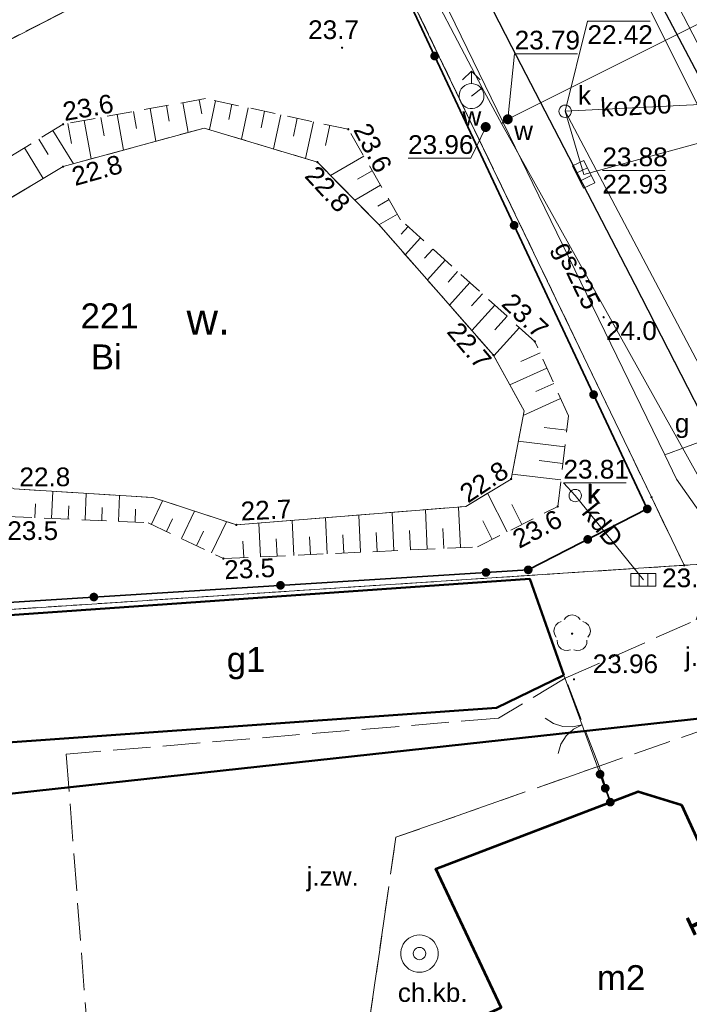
# Model space of a CAD drawing. Extents: x 5491061 to 5491264, y 5912943 to 5913060.
# Tile 4 of 7: x 5491210 to 5491236, y 5912967 to 5913007. Entities that reach past the tile are written whole.
import ezdxf
from ezdxf.enums import TextEntityAlignment as Align

# ---------------------------------------------------------------- set-up
doc = ezdxf.new("R2010")
doc.units = 0
for name, pattern in [('DGN Style 3', [2.568211, 1.834436, -0.733774]), ('PRZER1-1', [1, 0.5, -0.5]), ('PRZER2-1', [1.5, 1, -0.5]), ('PRZER3-1', [2, 1.5, -0.5])]:
    doc.linetypes.add(name, pattern=pattern)
doc.layers.get('0').update_dxf_attribs({"linetype": 'CONTINUOUS'})
for name, color, linetype, lineweight in [('GEPADR_O', 7, 'CONTINUOUS', 18), ('GEPPGD', 7, 'CONTINUOUS', 18), ('GESBZO', 7, 'CONTINUOUS', 50), ('GESBZO_O', 7, 'CONTINUOUS', 50), ('GESDZI', 7, 'CONTINUOUS', 18), ('GESDZI_O', 7, 'CONTINUOUS', 18), ('GESKKL', 82, 'CONTINUOUS', 18), ('GESUZY', 96, 'CONTINUOUS', 18), ('GESUZY_O', 96, 'CONTINUOUS', 18), ('GSLKBR', 7, 'CONTINUOUS', 18), ('GSLKOG', 7, 'CONTINUOUS', 35), ('GSLKRW', 7, 'CONTINUOUS', 25), ('GSPRDL', 96, 'CONTINUOUS', 18), ('GSPWPN', 7, 'CONTINUOUS', 13), ('GSPWPN_O', 7, 'CONTINUOUS', 13), ('GSPWPS', 7, 'CONTINUOUS', 13), ('GSPWPS_O', 7, 'CONTINUOUS', 13), ('GSSKOA', 7, 'CONTINUOUS', 18), ('GSSKOA_O', 7, 'CONTINUOUS', 18), ('GSSKOD', 7, 'CONTINUOUS', 18), ('GSSKOD_O', 7, 'CONTINUOUS', 18), ('GSSWWS', 141, 'CONTINUOUS', 18), ('GSSWWS_O', 141, 'CONTINUOUS', 18), ('GSSZSN', 7, 'CONTINUOUS', 18), ('GULEPR', 1, 'CONTINUOUS', 18), ('GULGPR', 52, 'CONTINUOUS', 18), ('GULGPR_O', 52, 'CONTINUOUS', 18), ('GULKPR', 36, 'CONTINUOUS', 18), ('GULKPR_O', 36, 'CONTINUOUS', 18), ('GULWPR', 5, 'CONTINUOUS', 18), ('GUPGZA_O', 52, 'CONTINUOUS', 18), ('GUPIWZ', 7, 'CONTINUOUS', 18), ('GUPIWZ_O', 7, 'CONTINUOUS', 18), ('GUPKKS', 36, 'CONTINUOUS', 18), ('GUPKSD', 36, 'CONTINUOUS', 18), ('GUPKSD_O', 36, 'CONTINUOUS', 18), ('GUPPRZ_O', 7, 'CONTINUOUS', 18), ('GUPWDT', 5, 'CONTINUOUS', 18), ('GUPWST', 5, 'CONTINUOUS', 18), ('GUPWZA', 5, 'CONTINUOUS', 18), ('GUPWZA_O', 5, 'CONTINUOUS', 18), ('Zakres opracowania', 1, 'DGN Style 3', 50)]:
    doc.layers.add(name, color=color, linetype=linetype, lineweight=lineweight)
doc.styles.add('Arial', font='arial.ttf')

# ---------------------------------------------------------------- blocks, each defined once
blk = doc.blocks.new('D_GSPWPS1')
blk.add_hatch(color=0).paths.add_polyline_path([(-0.045, 0), (-0.043467, -0.011647), (-0.038971, -0.0225), (-0.03182, -0.03182), (-0.0225, -0.038971), (-0.011647, -0.043467), (0, -0.045), (0.011647, -0.043467), (0.0225, -0.038971), (0.03182, -0.03182), (0.038971, -0.0225), (0.043467, -0.011647), (0.045, 0), (0.043467, 0.011647), (0.038971, 0.0225), (0.03182, 0.03182), (0.0225, 0.038971), (0.011647, 0.043467), (0, 0.045), (-0.011647, 0.043467), (-0.0225, 0.038971), (-0.03182, 0.03182), (-0.038971, 0.0225), (-0.043467, 0.011647)])
blk = doc.blocks.new('D_GSPWPN1')
blk.add_hatch(color=0).paths.add_polyline_path([(-0.045, 0), (-0.043467, -0.011647), (-0.038971, -0.0225), (-0.03182, -0.03182), (-0.0225, -0.038971), (-0.011647, -0.043467), (0, -0.045), (0.011647, -0.043467), (0.0225, -0.038971), (0.03182, -0.03182), (0.038971, -0.0225), (0.043467, -0.011647), (0.045, 0), (0.043467, 0.011647), (0.038971, 0.0225), (0.03182, 0.03182), (0.0225, 0.038971), (0.011647, 0.043467), (0, 0.045), (-0.011647, 0.043467), (-0.0225, 0.038971), (-0.03182, 0.03182), (-0.038971, 0.0225), (-0.043467, 0.011647)])
blk = doc.blocks.new('D_GSPRDL1')
blk.add_hatch(color=0).paths.add_polyline_path([(0, -0.045), (0.013906, -0.042798), (0.02645, -0.036406), (0.036406, -0.02645), (0.042798, -0.013906), (0.045, 0), (0.042798, 0.013906), (0.036406, 0.02645), (0.02645, 0.036406), (0.013906, 0.042798), (0, 0.045), (-0.013906, 0.042798), (-0.02645, 0.036406), (-0.036406, 0.02645), (-0.042798, 0.013906), (-0.045, 0), (-0.042798, -0.013906), (-0.036406, -0.02645), (-0.02645, -0.036406), (-0.013906, -0.042798)])
at = {"color": 0}
for points in [[(-0.635969, -0.134326), (-0.70458, -0.024001), (-0.731429, 0.103115), (-0.713292, 0.231763), (-0.652348, 0.346501), (-0.55591, 0.433559), (-0.435555, 0.482485)], [(-0.324277, 0.563333), (-0.240553, 0.662679), (-0.127956, 0.727494), (0, 0.75), (0.127956, 0.727494), (0.240553, 0.662679), (0.324277, 0.563333)], [(0.435555, 0.482485), (0.55591, 0.433559), (0.652348, 0.346501), (0.713292, 0.231763), (0.731429, 0.103115), (0.70458, -0.024001), (0.635969, -0.134326)], [(-0.068773, -0.646351), (-0.194901, -0.677512), (-0.324092, -0.663766), (-0.440839, -0.606763), (-0.531129, -0.513345), (-0.584125, -0.394725), (-0.593465, -0.265141)], [(0.593465, -0.265141), (0.584125, -0.394725), (0.531129, -0.513345), (0.440839, -0.606763), (0.324092, -0.663766), (0.194901, -0.677512), (0.068773, -0.646351)]]:
    blk.add_lwpolyline(points, dxfattribs=at)
blk = doc.blocks.new('D_GUPKSD1_1')
at = {"color": 0}
blk.add_lwpolyline([(0, 0.25), (0.064705, 0.241481), (0.125, 0.216506), (0.176777, 0.176777), (0.216506, 0.125), (0.241481, 0.064705), (0.25, 0), (0.241481, -0.064705), (0.216506, -0.125), (0.176777, -0.176777), (0.125, -0.216506), (0.064705, -0.241481), (0, -0.25), (-0.064705, -0.241481), (-0.125, -0.216506), (-0.176777, -0.176777), (-0.216506, -0.125), (-0.241481, -0.064705), (-0.25, 0), (-0.241481, 0.064705), (-0.216506, 0.125), (-0.176777, 0.176777), (-0.125, 0.216506), (-0.064705, 0.241481)], close=True, dxfattribs=at)
blk = doc.blocks.new('D_GUPKKS1')
at = {"color": 0}
blk.add_lwpolyline([(0.5, -0.25), (-0.5, -0.25), (-0.5, 0.25), (0.5, 0.25)], close=True, dxfattribs=at)
for points in [[(-0.175, -0.25), (-0.175, 0.25)], [(0.175, -0.25), (0.175, 0.25)]]:
    blk.add_lwpolyline(points, dxfattribs=at)
blk = doc.blocks.new('D_GUPWST1')
at = {"color": 0}
for points in [[(0, 0.75), (0.111782, 0.741623), (0.221066, 0.71668), (0.325413, 0.675727), (0.42249, 0.619679), (0.51013, 0.549789), (0.586374, 0.467617), (0.649519, 0.375), (0.698155, 0.274006), (0.731196, 0.166891), (0.747903, 0.056048), (0.747903, -0.056048), (0.731196, -0.166891), (0.698155, -0.274006), (0.649519, -0.375), (0.586374, -0.467617), (0.51013, -0.549789), (0.42249, -0.619679), (0.325413, -0.675727), (0.221066, -0.71668), (0.111782, -0.741623), (0, -0.75), (-0.111782, -0.741623), (-0.221066, -0.71668), (-0.325413, -0.675727), (-0.42249, -0.619679), (-0.51013, -0.549789), (-0.586374, -0.467617), (-0.649519, -0.375), (-0.698155, -0.274006), (-0.731196, -0.166891), (-0.747903, -0.056048), (-0.747903, 0.056048), (-0.731196, 0.166891), (-0.698155, 0.274006), (-0.649519, 0.375), (-0.586374, 0.467617), (-0.51013, 0.549789), (-0.42249, 0.619679), (-0.325413, 0.675727), (-0.221066, 0.71668), (-0.111782, 0.741623)], [(0, 0.25), (0.064705, 0.241481), (0.125, 0.216506), (0.176777, 0.176777), (0.216506, 0.125), (0.241481, 0.064705), (0.25, 0), (0.241481, -0.064705), (0.216506, -0.125), (0.176777, -0.176777), (0.125, -0.216506), (0.064705, -0.241481), (0, -0.25), (-0.064705, -0.241481), (-0.125, -0.216506), (-0.176777, -0.176777), (-0.216506, -0.125), (-0.241481, -0.064705), (-0.25, 0), (-0.241481, 0.064705), (-0.216506, 0.125), (-0.176777, 0.176777), (-0.125, 0.216506), (-0.064705, 0.241481)]]:
    blk.add_lwpolyline(points, close=True, dxfattribs=at)
blk = doc.blocks.new('D_GUPWZA1')
blk.add_hatch(color=0).paths.add_polyline_path([(-0.2, 0), (-0.193185, -0.051764), (-0.173205, -0.1), (-0.141421, -0.141421), (-0.1, -0.173205), (-0.051764, -0.193185), (0, -0.2), (0.051764, -0.193185), (0.1, -0.173205), (0.141421, -0.141421), (0.173205, -0.1), (0.193185, -0.051764), (0.2, 0), (0.193185, 0.051764), (0.173205, 0.1), (0.141421, 0.141421), (0.1, 0.173205), (0.051764, 0.193185), (0, 0.2), (-0.051764, 0.193185), (-0.1, 0.173205), (-0.141421, 0.141421), (-0.173205, 0.1), (-0.193185, 0.051764)])
blk = doc.blocks.new('D_GUPWDT1')
at = {"color": 0}
for points in [[(-0.353553, 0.646447), (0, 1), (0.353553, 0.646447)], [(0, 0.5), (0, 1)]]:
    blk.add_lwpolyline(points, dxfattribs=at)
blk.add_lwpolyline([(0, 0.5), (0.086824, 0.492404), (0.17101, 0.469846), (0.25, 0.433013), (0.321394, 0.383022), (0.383022, 0.321394), (0.433013, 0.25), (0.469846, 0.17101), (0.492404, 0.086824), (0.5, 0), (0.492404, -0.086824), (0.469846, -0.17101), (0.433013, -0.25), (0.377875, -0.32743), (0.309079, -0.393027), (0.229113, -0.444418), (0.140866, -0.479746), (0.047528, -0.497736), (-0.047528, -0.497736), (-0.140866, -0.479746), (-0.229113, -0.444418), (-0.309079, -0.393027), (-0.377875, -0.32743), (-0.433013, -0.25), (-0.4725, -0.163534), (-0.494911, -0.071157), (-0.499434, 0.023791), (-0.485906, 0.117879), (-0.454816, 0.207708), (-0.407288, 0.290028), (-0.34504, 0.361867), (-0.27032, 0.420627), (-0.185831, 0.464184), (-0.094626, 0.490964)], close=True, dxfattribs=at)
blk = doc.blocks.new('D_GUPIWZ1_1')
at = {"color": 0}
blk.add_lwpolyline([(0, 0.25), (0.064705, 0.241481), (0.125, 0.216506), (0.176777, 0.176777), (0.216506, 0.125), (0.241481, 0.064705), (0.25, 0), (0.241481, -0.064705), (0.216506, -0.125), (0.176777, -0.176777), (0.125, -0.216506), (0.064705, -0.241481), (0, -0.25), (-0.064705, -0.241481), (-0.125, -0.216506), (-0.176777, -0.176777), (-0.216506, -0.125), (-0.241481, -0.064705), (-0.25, 0), (-0.241481, 0.064705), (-0.216506, 0.125), (-0.176777, 0.176777), (-0.125, 0.216506), (-0.064705, 0.241481)], close=True, dxfattribs=at)
blk = doc.blocks.new('D_GEPPGD1_2')
blk.add_hatch(color=0).paths.add_polyline_path([(0, -0.045), (0.013906, -0.042798), (0.02645, -0.036406), (0.036406, -0.02645), (0.042798, -0.013906), (0.045, 0), (0.042798, 0.013906), (0.036406, 0.02645), (0.02645, 0.036406), (0.013906, 0.042798), (0, 0.045), (-0.013906, 0.042798), (-0.02645, 0.036406), (-0.036406, 0.02645), (-0.042798, 0.013906), (-0.045, 0), (-0.042798, -0.013906), (-0.036406, -0.02645), (-0.02645, -0.036406), (-0.013906, -0.042798)])
blk = doc.blocks.new('D_KOLO')
blk.add_hatch(color=0).paths.add_polyline_path([(-0.175, 0), (-0.169037, -0.045293), (-0.151554, -0.0875), (-0.123744, -0.123744), (-0.0875, -0.151554), (-0.045293, -0.169037), (0, -0.175), (0.045293, -0.169037), (0.0875, -0.151554), (0.123744, -0.123744), (0.151554, -0.0875), (0.169037, -0.045293), (0.175, 0), (0.169037, 0.045293), (0.151554, 0.0875), (0.123744, 0.123744), (0.0875, 0.151554), (0.045293, 0.169037), (0, 0.175), (-0.045293, 0.169037), (-0.0875, 0.151554), (-0.123744, 0.123744), (-0.151554, 0.0875), (-0.169037, 0.045293)])
blk = doc.blocks.new('D_GSLKOG1')
blk.add_hatch(color=0).paths.add_polyline_path([(-0.175, 0), (-0.169037, -0.045293), (-0.151554, -0.0875), (-0.123744, -0.123744), (-0.0875, -0.151554), (-0.045293, -0.169037), (0, -0.175), (0.045293, -0.169037), (0.0875, -0.151554), (0.123744, -0.123744), (0.151554, -0.0875), (0.169037, -0.045293), (0.175, 0), (0.169037, 0.045293), (0.151554, 0.0875), (0.123744, 0.123744), (0.0875, 0.151554), (0.045293, 0.169037), (0, 0.175), (-0.045293, 0.169037), (-0.0875, 0.151554), (-0.123744, 0.123744), (-0.151554, 0.0875), (-0.169037, 0.045293)])
blk = doc.blocks.new('D_GSLKBR1')
at = {"color": 0}
for points in [[(1.299038, 0.75), (1.06066, 0.43934), (0.75, 0.200962), (0.388229, 0.051111), (0, 0)], [(0, 0), (0.388229, -0.051111), (0.75, -0.200962), (1.06066, -0.43934), (1.299038, -0.75)]]:
    blk.add_lwpolyline(points, dxfattribs=at)

msp = doc.modelspace()

# ---------------------------------------------------------------- linework, layer by layer
at = {"layer": 'GESBZO', "color": 18, "linetype": 'Continuous', "lineweight": 50, "true_color": 0x0a0909, "elevation": 10.18}
msp.add_lwpolyline([(5491231.41, 5912980.57), (5491228.7, 5912979.26), (5491207.02, 5912977.73), (5491205.91, 5912982.75), (5491230.04, 5912984.44)], close=True, dxfattribs=at)
at = {"layer": 'GESBZO', "color": 250, "linetype": 'Continuous', "lineweight": 53, "elevation": 10.18, "flags": 128}
msp.add_lwpolyline([(5491228.428, 5912963.507), (5491227.028, 5912966.396), (5491228.895, 5912967.239), (5491226.27, 5912972.8), (5491234.38, 5912975.91), (5491236.12, 5912975.37), (5491239.093, 5912968.896)], dxfattribs=at)
at = {"layer": 'GESDZI', "color": 7, "linetype": 'Continuous', "lineweight": 13, "elevation": 10.22, "flags": 128}
for points in [[(5491209.582, 5913041.914), (5491212.9, 5913034.29), (5491217.7, 5913023.67), (5491222.72, 5913013.04), (5491234.92, 5912987.71), (5491236.23, 5912984.98), (5491238.39, 5912985.1), (5491245.88, 5912969.8)], [(5491177.467, 5912992.464), (5491198.54, 5912994.11), (5491195.8, 5912999.17), (5491222.72, 5913013.04), (5491217.7, 5913023.67), (5491172.232, 5913007.936)], [(5491245.88, 5912969.8), (5491238.39, 5912985.1), (5491236.23, 5912984.98), (5491204.74, 5912982.92), (5491191.11, 5912982.06), (5491193.321, 5912961.08)]]:
    msp.add_lwpolyline(points, dxfattribs=at)
at = {"layer": 'GESDZI', "color": 7, "linetype": 'Continuous', "lineweight": 18, "elevation": 10.22}
msp.add_lwpolyline([(5491234.92, 5912987.71), (5491222.72, 5913013.04), (5491195.8, 5912999.17), (5491198.54, 5912994.11), (5491204.74, 5912982.92), (5491236.23, 5912984.98)], close=True, dxfattribs=at)
at = {"layer": 'GESKKL', "color": 92, "linetype": 'PRZER3-1', "lineweight": 13, "elevation": 10.06}
for points in [[(5491177.467, 5912992.464), (5491198.54, 5912994.11), (5491195.8, 5912999.17), (5491222.72, 5913013.04), (5491217.7, 5913023.67), (5491172.232, 5913007.936)], [(5491245.88, 5912969.8), (5491238.39, 5912985.1), (5491236.23, 5912984.98), (5491204.74, 5912982.92), (5491191.11, 5912982.06), (5491193.321, 5912961.08)]]:
    msp.add_lwpolyline(points, dxfattribs=at)
at = {"layer": 'GESUZY', "color": 96, "linetype": 'PRZER1-1', "lineweight": 13, "elevation": 10.08}
for points in [[(5491209.582, 5913041.914), (5491212.9, 5913034.29), (5491217.7, 5913023.67), (5491222.72, 5913013.04), (5491234.92, 5912987.71), (5491236.23, 5912984.98), (5491238.39, 5912985.1), (5491245.88, 5912969.8)], [(5491177.467, 5912992.464), (5491198.54, 5912994.11), (5491195.8, 5912999.17), (5491222.72, 5913013.04), (5491217.7, 5913023.67), (5491172.232, 5913007.936)], [(5491245.88, 5912969.8), (5491238.39, 5912985.1), (5491236.23, 5912984.98), (5491204.74, 5912982.92), (5491191.11, 5912982.06), (5491193.321, 5912961.08)]]:
    msp.add_lwpolyline(points, dxfattribs=at)
at = {"layer": 'GESUZY', "color": 96, "linetype": 'PRZER1-1', "lineweight": 18, "true_color": 0x008000, "elevation": 10.08}
msp.add_lwpolyline([(5491234.92, 5912987.71), (5491222.72, 5913013.04), (5491195.8, 5912999.17), (5491198.54, 5912994.11), (5491204.74, 5912982.92), (5491236.23, 5912984.98)], close=True, dxfattribs=at)
at = {"layer": 'GSLKBR', "color": 7, "linetype": 'Continuous', "lineweight": 18, "elevation": 10.18}
msp.add_lwpolyline([(5491231.41, 5912980.57), (5491232.86, 5912976.6)], dxfattribs=at)
at = {"layer": 'GSLKOG', "color": 7, "linetype": 'Continuous', "lineweight": 35, "elevation": 10.18}
for points in [[(5491234.75, 5912987.24), (5491217.7, 5913023.57)], [(5491229.976, 5912984.798), (5491234.75, 5912987.24)], [(5491191.608, 5912976.851), (5491191.028, 5912982.356), (5491226.595, 5912984.589), (5491229.976, 5912984.798)], [(5491232.86, 5912976.6), (5491233.27, 5912975.48)]]:
    msp.add_lwpolyline(points, dxfattribs=at)
at = {"layer": 'GSLKRW', "color": 7, "linetype": 'Continuous', "lineweight": 30, "elevation": 10.18, "flags": 128}
for points in [[(5491216.732, 5913045.181), (5491218.214, 5913042.032), (5491225.28, 5913027.399), (5491234.224, 5913009.537), (5491241.131, 5912996.411), (5491246.71, 5912985.74), (5491253.157, 5912973.297)], [(5491211.204, 5913042.655), (5491213.133, 5913038.494), (5491214.065, 5913036.601), (5491221.077, 5913022.13), (5491224.211, 5913015.724), (5491229.307, 5913005.794), (5491234.25, 5912996.239), (5491239.001, 5912986.988), (5491243.097, 5912979.554), (5491247.682, 5912970.628)]]:
    msp.add_lwpolyline(points, dxfattribs=at)
at = {"layer": 'GSSKOA', "color": 7, "linetype": 'PRZER3-1', "lineweight": 13, "elevation": 10.18}
for points in [[(5491253.157, 5912973.297), (5491246.71, 5912985.74), (5491241.131, 5912996.411), (5491234.224, 5913009.537), (5491225.28, 5913027.399), (5491218.214, 5913042.032), (5491216.732, 5913045.181)], [(5491211.204, 5913042.655), (5491213.133, 5913038.494), (5491214.065, 5913036.601), (5491221.077, 5913022.13), (5491224.211, 5913015.724), (5491229.307, 5913005.794), (5491234.25, 5912996.239), (5491239.001, 5912986.988), (5491243.097, 5912979.554), (5491247.682, 5912970.628)]]:
    msp.add_lwpolyline(points, dxfattribs=at)
at = {"layer": 'GSSKOA', "color": 7, "linetype": 'PRZER3-1', "lineweight": 18, "elevation": 10.18}
for points in [[(5491239, 5912986.99), (5491242.99, 5912979.75), (5491239.43, 5912979.22), (5491232.82, 5912976.93), (5491231.46, 5912980.45), (5491236.71, 5912982.79), (5491237.02, 5912983.67)], [(5491231.46, 5912980.45), (5491228.78, 5912978.85), (5491211.45, 5912977.41), (5491212.33, 5912965.85), (5491217.38, 5912966.2), (5491223.6, 5912966.65), (5491224.67, 5912974.07), (5491232.82, 5912976.93)]]:
    msp.add_lwpolyline(points, close=True, dxfattribs=at)
at = {"layer": 'GSSKOD', "color": 7, "linetype": 'PRZER2-1', "lineweight": 13, "elevation": 10.18}
for points in [[(5491234.224, 5913009.537), (5491241.131, 5912996.411), (5491246.71, 5912985.74), (5491248.79, 5912986.82), (5491246.76, 5912990.24), (5491247.44, 5912990.63), (5491246.58, 5912992.32), (5491245.8, 5912991.91), (5491240.58, 5913001.82), (5491241.33, 5913002.17), (5491238.88, 5913006.9), (5491238.18, 5913006.5), (5491232.9, 5913016.89)], [(5491224.605, 5912962.487), (5491223.38, 5912965.01), (5491223.79, 5912965.26), (5491223.6, 5912966.65), (5491224.67, 5912974.07), (5491232.82, 5912976.93), (5491233.27, 5912975.48), (5491226.27, 5912972.8), (5491228.888, 5912967.236), (5491225.11, 5912965.53), (5491226.36, 5912962.8), (5491228.303, 5912963.761), (5491228.427, 5912963.507)]]:
    msp.add_lwpolyline(points, dxfattribs=at)
at = {"layer": 'GSSWWS', "color": 141, "linetype": 'Continuous', "lineweight": 18, "true_color": 0x59d9ff, "elevation": 10.06}
msp.add_lwpolyline([(5491207.66, 5912988.8), (5491209.36, 5912988.05), (5491214.92, 5912987.7), (5491218.27, 5912986.6), (5491227.48, 5912987.34), (5491229.29, 5912988.44), (5491229.81, 5912991.17), (5491228.58, 5912993.41), (5491223.98, 5912998.65), (5491221.52, 5913001.15), (5491216.98, 5913002.52), (5491211.32, 5913000.97), (5491206.02, 5912997.8), (5491204.48, 5912996.04), (5491205.61, 5912992.1)], close=True, dxfattribs=at)
at = {"layer": 'GSSZSN', "color": 7, "linetype": 'PRZER2-1', "lineweight": 18, "elevation": 10.06}
for points in [[(5491207.31, 5912987.84), (5491209.07, 5912986.94), (5491214.73, 5912986.69), (5491217.75, 5912985.25), (5491227.94, 5912985.72), (5491231.16, 5912987.34), (5491231.59, 5912990.97), (5491230.24, 5912993.96), (5491224.86, 5912998.84), (5491222.76, 5913002.47), (5491217.03, 5913003.7), (5491211.32, 5913002.67), (5491204.91, 5912998.73), (5491202.83, 5912996.12), (5491204.78, 5912991.64)], [(5491207.66, 5912988.8), (5491209.36, 5912988.05), (5491214.92, 5912987.7), (5491218.27, 5912986.6), (5491227.48, 5912987.34), (5491229.29, 5912988.44), (5491229.81, 5912991.17), (5491228.58, 5912993.41), (5491223.98, 5912998.65), (5491221.52, 5913001.15), (5491216.98, 5913002.52), (5491211.32, 5913000.97), (5491206.02, 5912997.8), (5491204.48, 5912996.04), (5491205.61, 5912992.1)]]:
    msp.add_lwpolyline(points, close=True, dxfattribs=at)
at = {"layer": 'GSSZSN', "color": 7, "linetype": 'Continuous', "lineweight": 18, "elevation": 10.06}
for points in [[(5491216.34, 5913002.345), (5491216.125, 5913003.537)], [(5491216.784, 5913003.656), (5491216.886, 5913003.086)], [(5491217.192, 5913002.456), (5491217.44, 5913003.612)], [(5491218.094, 5913003.472), (5491217.965, 5913002.867)], [(5491214.148, 5913003.18), (5491214.271, 5913002.496)], [(5491215.043, 5913001.99), (5491214.807, 5913003.299)], [(5491215.466, 5913003.418), (5491215.579, 5913002.792)], [(5491218.478, 5913002.068), (5491218.749, 5913003.331)], [(5491219.404, 5913003.19), (5491219.262, 5913002.532)], [(5491211.513, 5913002.705), (5491211.657, 5913001.903)], [(5491212.45, 5913001.279), (5491212.171, 5913002.824)], [(5491212.83, 5913002.942), (5491212.964, 5913002.2)], [(5491213.747, 5913001.635), (5491213.489, 5913003.061)], [(5491219.764, 5913001.68), (5491220.058, 5913003.05)], [(5491220.713, 5913002.909), (5491220.56, 5913002.198)], [(5491221.05, 5913001.292), (5491221.367, 5913002.769)], [(5491211.738, 5913001.085), (5491210.916, 5913002.422)], [(5491222.022, 5913002.628), (5491221.847, 5913001.812)], [(5491210.346, 5913002.071), (5491210.724, 5913001.456)], [(5491210.528, 5913000.496), (5491209.776, 5913001.721)], [(5491222.05, 5913000.611), (5491223.388, 5913001.385)], [(5491223.723, 5913000.805), (5491223.129, 5913000.462)], [(5491223.02, 5912999.625), (5491224.058, 5913000.226)], [(5491224.394, 5912999.646), (5491223.95, 5912999.389)], [(5491223.99, 5912998.639), (5491224.729, 5912999.067)], [(5491225.162, 5912998.566), (5491224.88, 5912998.256)], [(5491225.043, 5912997.439), (5491225.658, 5912998.116)], [(5491226.154, 5912997.666), (5491225.821, 5912997.299)], [(5491225.932, 5912996.426), (5491226.65, 5912997.217)], [(5491227.146, 5912996.767), (5491226.761, 5912996.343)], [(5491226.822, 5912995.413), (5491227.641, 5912996.317)], [(5491228.137, 5912995.867), (5491227.702, 5912995.387)], [(5491227.711, 5912994.4), (5491228.633, 5912995.417)], [(5491229.129, 5912994.968), (5491228.642, 5912994.431)], [(5491228.595, 5912993.382), (5491229.625, 5912994.518)], [(5491230.449, 5912993.496), (5491229.681, 5912993.15)], [(5491229.237, 5912992.214), (5491230.725, 5912992.886)], [(5491231, 5912992.276), (5491230.28, 5912991.951)], [(5491229.775, 5912990.988), (5491231.276, 5912991.666)], [(5491231.522, 5912990.398), (5491230.613, 5912990.506)], [(5491231.444, 5912989.733), (5491229.578, 5912989.954)], [(5491231.365, 5912989.069), (5491230.409, 5912989.182)], [(5491231.286, 5912988.404), (5491229.327, 5912988.636)], [(5491210.862, 5912986.861), (5491210.91, 5912987.952)], [(5491212.2, 5912986.802), (5491212.247, 5912987.868)], [(5491213.537, 5912986.743), (5491213.583, 5912987.784)], [(5491229.126, 5912986.317), (5491228.347, 5912987.867)], [(5491210.193, 5912986.89), (5491210.218, 5912987.442)], [(5491211.531, 5912986.831), (5491211.555, 5912987.371)], [(5491212.869, 5912986.772), (5491212.892, 5912987.299)], [(5491214.861, 5912986.627), (5491215.311, 5912987.572)], [(5491227.26, 5912985.689), (5491227.185, 5912987.316)], [(5491229.724, 5912986.618), (5491229.323, 5912987.417)], [(5491214.206, 5912986.713), (5491214.229, 5912987.228)], [(5491216.07, 5912986.051), (5491216.594, 5912987.15)], [(5491221.91, 5912985.442), (5491221.843, 5912986.887)], [(5491223.247, 5912985.504), (5491223.179, 5912986.994)], [(5491224.585, 5912985.565), (5491224.514, 5912987.102)], [(5491225.923, 5912985.627), (5491225.85, 5912987.209)], [(5491215.465, 5912986.339), (5491215.709, 5912986.85)], [(5491217.278, 5912985.475), (5491217.877, 5912986.729)], [(5491219.235, 5912985.318), (5491219.172, 5912986.672)], [(5491220.572, 5912985.38), (5491220.508, 5912986.78)], [(5491228.528, 5912986.016), (5491228.15, 5912986.767)], [(5491216.674, 5912985.763), (5491216.955, 5912986.351)], [(5491221.241, 5912985.411), (5491221.208, 5912986.122)], [(5491222.579, 5912985.473), (5491222.545, 5912986.207)], [(5491223.916, 5912985.534), (5491223.881, 5912986.291)], [(5491225.254, 5912985.596), (5491225.218, 5912986.376)], [(5491226.591, 5912985.658), (5491226.554, 5912986.46)], [(5491218.566, 5912985.288), (5491218.535, 5912985.953)], [(5491219.903, 5912985.349), (5491219.872, 5912986.038)]]:
    msp.add_lwpolyline(points, dxfattribs=at)
at = {"layer": 'GULEPR', "color": 1, "linetype": 'Continuous', "lineweight": 13, "elevation": 10.14, "flags": 128}
msp.add_lwpolyline([(5491253.9, 5912973.661), (5491253.455, 5912974.53), (5491239.673, 5913000.332), (5491235.484, 5913008.407), (5491223.491, 5913032.488), (5491219.052, 5913041.607), (5491217.361, 5913045.468)], dxfattribs=at)
at = {"layer": 'GULGPR', "color": 52, "linetype": 'Continuous', "lineweight": 13, "elevation": 10.14, "flags": 128}
msp.add_lwpolyline([(5491214.624, 5913034.369), (5491223.49, 5913014.031), (5491224.641, 5913011.662), (5491235.453, 5912989.405), (5491235.926, 5912988.431), (5491245.419, 5912974.974), (5491247.318, 5912970.461)], dxfattribs=at)
at = {"layer": 'GULGPR', "color": 52, "linetype": 'Continuous', "lineweight": 18, "true_color": 0xbfbf00, "elevation": 10.14}
msp.add_lwpolyline([(5491237.191, 5912990.058), (5491235.453, 5912989.405)], dxfattribs=at)
at = {"layer": 'GULKPR', "color": 36, "linetype": 'Continuous', "lineweight": 18, "true_color": 0x803300, "elevation": 10.14}
for points in [[(5491237.453, 5913002.08), (5491220.873, 5913035.292)], [(5491231.46, 5913003.19), (5491237.14, 5913003.48)], [(5491231.46, 5913003.19), (5491232.2, 5913000.66)], [(5491237.453, 5913002.08), (5491232.2, 5913000.66)], [(5491234.596, 5912984.395), (5491231.863, 5912987.776)]]:
    msp.add_lwpolyline(points, dxfattribs=at)
at = {"layer": 'GULKPR', "color": 36, "linetype": 'Continuous', "lineweight": 13, "elevation": 10.14, "flags": 128}
msp.add_lwpolyline([(5491231.46, 5913003.19), (5491248.467, 5912971.001)], dxfattribs=at)
at = {"layer": 'GULWPR', "color": 5, "linetype": 'Continuous', "lineweight": 18, "true_color": 0x0000ff, "elevation": 10.14}
for points in [[(5491228.911, 5913002.699), (5491228.133, 5913004.126), (5491225.307, 5913009.522), (5491221.332, 5913017.737), (5491217.703, 5913025.509), (5491213.841, 5913033.521)], [(5491228.133, 5913004.126), (5491227.7, 5913003.8)], [(5491229.156, 5913002.87), (5491228.911, 5913002.699)]]:
    msp.add_lwpolyline(points, dxfattribs=at)
at = {"layer": 'GULWPR', "color": 5, "linetype": 'Continuous', "lineweight": 13, "elevation": 10.14, "flags": 128}
for points in [[(5491250.259, 5913013.515), (5491249.311, 5913012.961), (5491229.156, 5913002.87)], [(5491246.717, 5912970.184), (5491246.063, 5912971.413), (5491237.079, 5912988.057), (5491228.911, 5913002.699)]]:
    msp.add_lwpolyline(points, dxfattribs=at)
at = {"layer": 'GUPPRZ_O', "color": 36, "linetype": 'Continuous', "lineweight": 13, "true_color": 0x803300, "elevation": 10.8, "flags": 128}
for points in [[(5491231.46, 5913003.19), (5491232.352, 5913006.812), (5491234.872, 5913006.812)], [(5491232.95, 5913000.816), (5491235.47, 5913000.816)], [(5491231.863, 5912987.776), (5491231.391, 5912988.285), (5491233.911, 5912988.285)]]:
    msp.add_lwpolyline(points, dxfattribs=at)
at = {"layer": 'GUPPRZ_O', "color": 5, "linetype": 'Continuous', "lineweight": 13, "true_color": 0x0000ff, "elevation": 10.8, "flags": 128}
for points in [[(5491229.156, 5913002.87), (5491229.432, 5913005.498), (5491231.952, 5913005.498)], [(5491228.27, 5913002.56), (5491227.679, 5913001.309), (5491225.159, 5913001.309)]]:
    msp.add_lwpolyline(points, dxfattribs=at)
at = {"layer": 'Zakres opracowania', "color": 6, "linetype": 'Continuous', "ltscale": 0.5, "flags": 128}
msp.add_lwpolyline([(5491202.667, 5912975.106), (5491257.439, 5912981.081), (5491234.581, 5913027.141), (5491186.456, 5913003.823)], close=True, dxfattribs=at)

# ---------------------------------------------------------------- block references
at = {"layer": 'GEPPGD', "color": 7, "linetype": 'Continuous', "lineweight": 18}
for p in [(5491234.92, 5912987.71, 10.24), (5491236.23, 5912984.98, 10.24)]:
    msp.add_blockref('D_GEPPGD1_2', p, dxfattribs=at)
at = {"layer": 'GSLKBR', "color": 7, "linetype": 'Continuous', "lineweight": 18, "rotation": 200.0641799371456}
msp.add_blockref('D_GSLKBR1', (5491232.135, 5912978.585, 10.18), dxfattribs=at)
at = {"layer": 'GSLKOG', "color": 7, "linetype": 'Continuous', "lineweight": 35}
for name, p, rotation in [('D_KOLO', (5491226.225, 5913005.405, 10.18), 115.1410930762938), ('D_KOLO', (5491226.225, 5913005.405, 10.18), 115.1410930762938), ('D_KOLO', (5491229.411, 5912998.616, 10.18), 115.1410930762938), ('D_KOLO', (5491229.411, 5912998.616, 10.18), 115.1410930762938), ('D_KOLO', (5491232.598, 5912991.826, 10.18), 115.1410930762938), ('D_KOLO', (5491232.598, 5912991.826, 10.18), 115.1410930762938), ('D_GSLKOG1', (5491234.75, 5912987.24, 10.18), 27.08567086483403), ('D_GSLKOG1', (5491234.75, 5912987.24, 10.18), 115.1410930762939), ('D_KOLO', (5491232.363, 5912986.019, 10.18), 27.08567086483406), ('D_KOLO', (5491232.363, 5912986.019, 10.18), 27.08567086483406), ('D_GSLKOG1', (5491229.976, 5912984.798, 10.18), 27.08567086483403), ('D_GSLKOG1', (5491229.976, 5912984.798, 10.18), 3.548681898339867), ('D_KOLO', (5491228.285, 5912984.693, 10.18), 3.548681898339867), ('D_KOLO', (5491228.285, 5912984.693, 10.18), 3.548681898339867), ('D_KOLO', (5491220.039, 5912984.177, 10.18), 3.591329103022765), ('D_KOLO', (5491220.039, 5912984.177, 10.18), 3.591329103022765), ('D_KOLO', (5491212.554, 5912983.707, 10.18), 3.591329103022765), ('D_KOLO', (5491212.554, 5912983.707, 10.18), 3.591329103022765), ('D_GSLKOG1', (5491232.86, 5912976.6, 10.18), 290.1062347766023), ('D_KOLO', (5491233.065, 5912976.04, 10.18), 290.1062347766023), ('D_KOLO', (5491233.065, 5912976.04, 10.18), 290.1062347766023), ('D_GSLKOG1', (5491233.27, 5912975.48, 10.18), 290.1062347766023)]:
    msp.add_blockref(name, p, dxfattribs=dict(at, rotation=rotation))
at = {"layer": 'GSPRDL', "color": 96, "linetype": 'Continuous', "lineweight": 18, "true_color": 0x008000}
msp.add_blockref('D_GSPRDL1', (5491231.737, 5912982.238, 10.12), dxfattribs=at)
at = {"layer": 'GSPWPN', "color": 7, "linetype": 'Continuous', "lineweight": 13}
for p in [(5491222.51, 5913005.74, 10.08), (5491211.32, 5913002.67, 10.08), (5491222.76, 5913002.47, 10.08), (5491221.52, 5913001.15, 10.08), (5491211.32, 5913000.97, 10.08), (5491233, 5912994.93, 10.08), (5491230.24, 5912993.96, 10.08), (5491228.58, 5912993.41, 10.08), (5491229.29, 5912988.44, 10.08), (5491231.16, 5912987.34, 10.08), (5491218.27, 5912986.6, 10.08), (5491217.75, 5912985.25, 10.08)]:
    msp.add_blockref('D_GSPWPN1', p, dxfattribs=at)
at = {"layer": 'GSPWPS', "color": 7, "linetype": 'Continuous', "lineweight": 13}
msp.add_blockref('D_GSPWPS1', (5491231.812, 5912980.406, 10.08), dxfattribs=at)
at = {"layer": 'GUPIWZ', "color": 7, "linetype": 'Continuous', "lineweight": 18}
for p in [(5491231.46, 5913003.19, 10.18), (5491231.863, 5912987.776, 10.18)]:
    msp.add_blockref('D_GUPIWZ1_1', p, dxfattribs=at)
at = {"layer": 'GUPKKS', "color": 36, "linetype": 'Continuous', "lineweight": 18, "true_color": 0x803300, "rotation": 296.0607208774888}
msp.add_blockref('D_GUPKKS1', (5491232.2, 5913000.66, 10.16), dxfattribs=at)
at = {"layer": 'GUPKKS', "color": 36, "linetype": 'Continuous', "lineweight": 18, "true_color": 0x803300}
msp.add_blockref('D_GUPKKS1', (5491234.596, 5912984.395, 10.16), dxfattribs=at)
at = {"layer": 'GUPKSD', "color": 36, "linetype": 'Continuous', "lineweight": 18, "true_color": 0x803300}
for p in [(5491231.46, 5913003.19, 10.16), (5491231.863, 5912987.776, 10.16)]:
    msp.add_blockref('D_GUPKSD1_1', p, dxfattribs=at)
at = {"layer": 'GUPWDT', "color": 5, "linetype": 'Continuous', "lineweight": 18, "true_color": 0x0000ff}
msp.add_blockref('D_GUPWDT1', (5491227.7, 5913003.8, 10.16), dxfattribs=at)
at = {"layer": 'GUPWST', "color": 5, "linetype": 'Continuous', "lineweight": 18, "true_color": 0x0000ff}
msp.add_blockref('D_GUPWST1', (5491225.614, 5912969.407, 10.16), dxfattribs=at)
at = {"layer": 'GUPWZA', "color": 5, "linetype": 'Continuous', "lineweight": 18, "true_color": 0x0000ff, "rotation": 209.0546088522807}
msp.add_blockref('D_GUPWZA1', (5491229.156, 5913002.87, 10.16), dxfattribs=at)
at = {"layer": 'GUPWZA', "color": 5, "linetype": 'Continuous', "lineweight": 18, "true_color": 0x0000ff}
msp.add_blockref('D_GUPWZA1', (5491228.27, 5913002.56, 10.16), dxfattribs=at)

# ---------------------------------------------------------------- texts
at = {"layer": 'GEPADR_O', "color": 7, "linetype": 'Continuous', "lineweight": 0, "style": 'Arial'}
msp.add_text('16', height=1.25, rotation=295.09, dxfattribs=at).set_placement((5491236.238, 5912970.93))
at = {"layer": 'GESBZO_O', "color": 7, "linetype": 'Continuous', "lineweight": 0, "style": 'Arial'}
for s, p in [('g1', (5491218.66, 5912980.704)), ('m2', (5491233.7, 5912967.941))]:
    msp.add_text(s, height=1, dxfattribs=at).set_placement(p, align=Align.CENTER)
at = {"layer": 'GESDZI_O', "color": 7, "linetype": 'Continuous', "lineweight": 0, "style": 'Arial'}
msp.add_text('221', height=1, dxfattribs=at).set_placement((5491212.023, 5912994.485))
at = {"layer": 'GESUZY_O', "color": 96, "linetype": 'Continuous', "lineweight": 0, "style": 'Arial'}
msp.add_text('Bi', height=1, dxfattribs=at).set_placement((5491213.053, 5912992.839), align=Align.CENTER)
at = {"layer": 'GSPWPN_O', "color": 7, "linetype": 'Continuous', "lineweight": 0, "style": 'Arial'}
for s, p in [('23.7', (5491221.149, 5913006.088)), ('24.0', (5491233.096, 5912994.018)), ('22.8', (5491209.57, 5912988.153)), ('23.5', (5491209.084, 5912985.996))]:
    msp.add_text(s, height=0.75, dxfattribs=at).set_placement(p)
for s, rotation, p in [('23.6', 10.0503, (5491211.383, 5913002.797)), ('23.6', 297.5118, (5491222.943, 5913002.458)), ('22.8', 15.7294, (5491211.8, 5913000.189)), ('22.8', 312.5787, (5491220.972, 5913000.571)), ('23.7', 316.6506, (5491228.858, 5912995.421)), ('22.7', 310.0811, (5491226.674, 5912994.331)), ('22.8', 33.6268, (5491227.56, 5912987.454)), ('22.7', 2.8517, (5491218.464, 5912986.774)), ('23.6', 27.8625, (5491229.612, 5912985.634)), ('23.5', 2.7059, (5491217.802, 5912984.42))]:
    msp.add_text(s, height=0.75, rotation=rotation, dxfattribs=at).set_placement(p)
at = {"layer": 'GSPWPS_O', "color": 7, "linetype": 'Continuous', "lineweight": 0, "style": 'Arial'}
msp.add_text('23.96', height=0.75, dxfattribs=at).set_placement((5491232.562, 5912980.656))
at = {"layer": 'GSSKOA_O', "color": 7, "linetype": 'Continuous', "lineweight": 0, "style": 'Arial'}
for s, p in [('j.kb.', (5491237.225, 5912980.941)), ('j.zw.', (5491222.135, 5912972.127))]:
    msp.add_text(s, height=0.75, dxfattribs=at).set_placement(p, align=Align.CENTER)
at = {"layer": 'GSSKOD_O', "color": 7, "linetype": 'Continuous', "lineweight": 0, "style": 'Arial'}
msp.add_text('ch.kb.', height=0.75, dxfattribs=at).set_placement((5491226.146, 5912967.469), align=Align.CENTER)
at = {"layer": 'GSSWWS_O', "color": 141, "linetype": 'Continuous', "lineweight": 0, "true_color": 0x59d9ff, "style": 'Arial'}
msp.add_text('w.', height=1.25, dxfattribs=at).set_placement((5491217.145, 5912994.233), align=Align.CENTER)
at = {"layer": 'GULGPR_O', "color": 52, "linetype": 'Continuous', "lineweight": 0, "style": 'Arial'}
msp.add_text('gs225', height=0.75, rotation=295.9096, dxfattribs=at).set_placement((5491231.616, 5912996.447), align=Align.CENTER)
at = {"layer": 'GULKPR_O', "color": 36, "linetype": 'Continuous', "lineweight": 0, "true_color": 0x803300, "style": 'Arial'}
for s, rotation, p in [('ko200', 2.9228, (5491234.315, 5913003.042)), ('kdD', 308.9533, (5491232.67, 5912986.353))]:
    msp.add_text(s, height=0.75, rotation=rotation, dxfattribs=at).set_placement(p, align=Align.CENTER)
at = {"layer": 'GUPGZA_O', "color": 52, "linetype": 'Continuous', "lineweight": 0, "true_color": 0xbfbf00, "style": 'Arial'}
msp.add_text('g', height=0.75, dxfattribs=at).set_placement((5491236.441, 5912990.308), align=Align.RIGHT)
at = {"layer": 'GUPIWZ_O', "color": 7, "linetype": 'Continuous', "lineweight": 0, "style": 'Arial'}
msp.add_text('k', height=0.75, dxfattribs=at).set_placement((5491232.88, 5912987.448), align=Align.RIGHT)
at = {"layer": 'GUPKSD_O', "color": 36, "linetype": 'Continuous', "lineweight": 0, "style": 'Arial'}
msp.add_text('k', height=0.75, dxfattribs=at).set_placement((5491232.495, 5913003.46), align=Align.RIGHT)
at = {"layer": 'GUPKSD_O', "color": 36, "linetype": 'Continuous', "lineweight": 0, "true_color": 0x803300, "style": 'Arial'}
msp.add_text('k', height=0.75, dxfattribs=at).set_placement((5491232.858, 5912987.47), align=Align.RIGHT)
at = {"layer": 'GUPPRZ_O', "color": 36, "linetype": 'Continuous', "lineweight": 0, "true_color": 0x803300, "style": 'Arial'}
for s, p in [('22.42', (5491232.352, 5913005.89)), ('23.88', (5491232.95, 5913000.988)), ('22.93', (5491232.95, 5912999.893)), ('23.81', (5491231.391, 5912988.458)), ('23.66', (5491235.346, 5912984.102))]:
    msp.add_text(s, height=0.75, dxfattribs=at).set_placement(p)
at = {"layer": 'GUPPRZ_O', "color": 5, "linetype": 'Continuous', "lineweight": 0, "true_color": 0x0000ff, "style": 'Arial'}
for s, p in [('23.79', (5491229.432, 5913005.671)), ('23.96', (5491225.159, 5913001.481))]:
    msp.add_text(s, height=0.75, dxfattribs=at).set_placement(p)
at = {"layer": 'GUPWZA_O', "color": 5, "linetype": 'Continuous', "lineweight": 0, "true_color": 0x0000ff, "style": 'Arial'}
msp.add_text('w', height=0.75, dxfattribs=at).set_placement((5491228.093, 5913002.614), align=Align.RIGHT)
at = {"layer": 'GUPWZA_O', "color": 5, "linetype": 'Continuous', "lineweight": 0, "style": 'Arial'}
msp.add_text('w', height=0.75, dxfattribs=at).set_placement((5491230.166, 5913002.039), align=Align.RIGHT)

doc.saveas('drawing.dxf')
